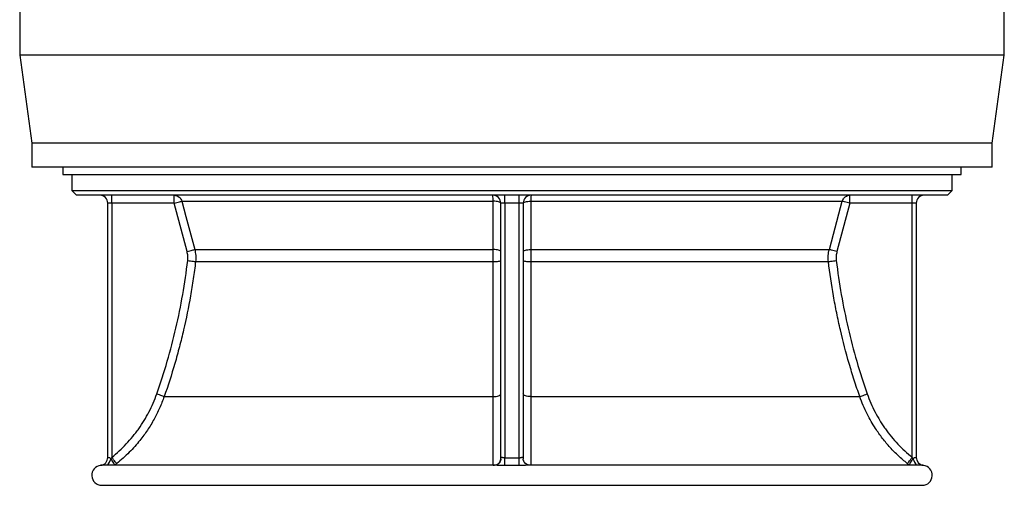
# Model space of a CAD drawing. Header units: millimetres. Extents: x 1358 to 2588, y 328 to 3881.
# Tile 1 of 8: x 1358 to 2588, y 328 to 909. Entities that reach past the tile are written whole.
import ezdxf

# ---------------------------------------------------------------- set-up
doc = ezdxf.new("R2010")
doc.units = ezdxf.units.MM

msp = doc.modelspace()

# ---------------------------------------------------------------- linework, layer by layer
at = {"color": 7, "linetype": 'Continuous', "lineweight": 25}
for p, q in [((1357.7, 925.1), (1357.7, 865.1)), ((2587.7, 865.1), (2587.7, 925.1)), ((1357.7, 865.1), (1372.7, 755.1)), ((1972.7, 865.1), (1357.7, 865.1)), ((2587.7, 865.1), (1972.7, 865.1)), ((2572.7, 755.1), (2587.7, 865.1)), ((1372.7, 755.1), (1372.7, 725.1)), ((1972.7, 755.1), (1372.7, 755.1)), ((2572.7, 755.1), (1972.7, 755.1)), ((2572.7, 725.1), (2572.7, 755.1)), ((1972.7, 725.1), (1372.7, 725.1)), ((1411.5, 725.1), (1411.5, 716.2)), ((1411.5, 716.2), (1972.7, 716.2)), ((1422.7, 716.2), (1422.7, 696.2)), ((2572.7, 725.1), (1972.7, 725.1)), ((1972.7, 716.2), (2533.9, 716.2)), ((2522.7, 696.2), (2522.7, 716.2)), ((2533.9, 716.2), (2533.9, 725.1)), ((1422.7, 696.2), (1428.7, 690.2)), ((1422.7, 696.2), (1972.7, 696.2)), ((1972.7, 690.2), (1428.7, 690.2)), ((1472.7, 680.3), (1472.7, 690.2)), ((1550.5, 680.3), (1550.5, 690.2)), ((1963.7, 680.2), (1963.7, 690.2)), ((1972.7, 696.2), (2522.7, 696.2)), ((2516.7, 690.2), (1972.7, 690.2)), ((1981.7, 680.2), (1981.7, 690.2)), ((2394.9, 680.3), (2394.9, 690.2)), ((2472.7, 680.3), (2472.7, 690.2)), ((2516.7, 690.2), (2522.7, 696.2)), ((1472.7, 680.3), (1467.7, 680.3)), ((1467.7, 363), (1467.7, 680.3)), ((1550.5, 680.3), (1472.7, 680.3)), ((1472.7, 680.3), (1472.7, 363.1)), ((1566.7, 620), (1550.6, 680.3)), ((1560.1, 682.8), (1949.2, 682.8)), ((1963.7, 680.2), (1958.7, 680.2)), ((1958.7, 361.2), (1958.7, 680.2)), ((1981.7, 680.2), (1963.7, 680.2)), ((1963.7, 680.2), (1963.7, 362.7)), ((1986.7, 680.2), (1981.7, 680.2)), ((1981.7, 362.7), (1981.7, 680.2)), ((1986.7, 680.2), (1986.7, 361.2)), ((1996.1, 682.8), (2385.2, 682.8)), ((2394.8, 680.3), (2378.6, 620)), ((2472.7, 680.3), (2394.9, 680.3)), ((2477.7, 680.3), (2472.7, 680.3)), ((2472.7, 363.1), (2472.7, 680.3)), ((2477.7, 680.3), (2477.7, 363)), ((1576.3, 622.6), (1949.2, 622.6)), ((1996.1, 622.6), (2369.1, 622.6)), ((1577.4, 607.5), (1949.3, 607.5)), ((1996.1, 607.5), (2368, 607.5)), ((1538.2, 438.9), (1949.2, 438.9)), ((1996.2, 438.9), (2407.2, 438.9)), ((1952.1, 353.2), (1460.4, 353.2)), ((1981.6, 352.9), (1963.7, 352.9)), ((2485, 353.2), (1993.2, 353.2)), ((1460.2, 328.2), (2485.2, 328.2))]:
    msp.add_line(p, q, dxfattribs=at)
at = {"color": 1, "linetype": 'Continuous', "lineweight": 25}
msp.add_line((1458.9, 353.2), (1458.8, 353.2), dxfattribs=at)
at = {"color": 7, "linetype": 'Continuous', "lineweight": 25, "flags": 128}
for points in [[(1550.6, 680.3), (1552.4, 680.7), (1554.1, 681.2), (1555.7, 681.6), (1557.2, 682), (1558.4, 682.3), (1559.3, 682.6), (1559.9, 682.8), (1560.1, 682.8)], [(1560.1, 682.8), (1565.3, 663.7), (1576.3, 622.6)], [(1958.7, 680.2), (1958.5, 680.7), (1958, 681.2), (1957.1, 681.6), (1955.9, 682), (1954.5, 682.3), (1952.9, 682.6), (1951.1, 682.7), (1949.2, 682.8)], [(1949.2, 622.6), (1949.2, 641.9), (1949.2, 682.8)], [(1986.7, 680.2), (1986.9, 680.7), (1987.4, 681.2), (1988.3, 681.6), (1989.4, 682), (1990.8, 682.3), (1992.5, 682.6), (1994.3, 682.7), (1996.1, 682.8)], [(1996.1, 682.8), (1996.1, 663.5), (1996.1, 622.6)], [(2369.1, 622.6), (2374.2, 641.7), (2385.2, 682.8)], [(2394.8, 680.3), (2393, 680.7), (2391.2, 681.2), (2389.6, 681.6), (2388.2, 682), (2387, 682.3), (2386.1, 682.6), (2385.5, 682.8), (2385.2, 682.8)], [(1566.7, 620), (1568.5, 620.5), (1570.3, 620.9), (1571.9, 621.4), (1573.3, 621.8), (1574.5, 622.1), (1575.4, 622.3), (1576, 622.5), (1576.3, 622.6)], [(1958.7, 620), (1958.5, 620.5), (1958, 620.9), (1957.1, 621.4), (1955.9, 621.7), (1954.5, 622.1), (1952.9, 622.3), (1951.1, 622.5), (1949.2, 622.6)], [(1986.7, 620), (1986.9, 620.5), (1987.4, 620.9), (1988.2, 621.4), (1989.4, 621.7), (1990.8, 622.1), (1992.5, 622.3), (1994.2, 622.5), (1996.1, 622.6)], [(2378.6, 620), (2376.8, 620.5), (2375.1, 620.9), (2373.4, 621.4), (2372, 621.8), (2370.8, 622.1), (2369.9, 622.3), (2369.3, 622.5), (2369.1, 622.6)], [(1567.6, 608.7), (1569.4, 608.4), (1571.2, 608.2), (1572.9, 608), (1574.3, 607.9), (1575.6, 607.7), (1576.5, 607.6), (1577.1, 607.5), (1577.4, 607.5)], [(1949.3, 607.5), (1951.1, 607.5), (1952.9, 607.6), (1954.5, 607.7), (1956, 607.9), (1957.1, 608), (1958, 608.2), (1958.5, 608.5), (1958.7, 608.7)], [(1986.7, 608.7), (1986.9, 608.5), (1987.4, 608.2), (1988.2, 608), (1989.4, 607.9), (1990.8, 607.7), (1992.4, 607.6), (1994.2, 607.5), (1996.1, 607.5)], [(2368, 607.5), (2368.2, 607.5), (2368.9, 607.6), (2369.8, 607.7), (2371, 607.9), (2372.5, 608), (2374.2, 608.2), (2375.9, 608.4), (2377.8, 608.7)], [(1538.2, 438.9), (1538, 439), (1537.4, 439.2), (1536.5, 439.5), (1535.3, 439.9), (1533.9, 440.4), (1532.3, 441), (1530.6, 441.6), (1528.9, 442.2)], [(1949.2, 438.9), (1951.1, 439), (1952.9, 439.2), (1954.5, 439.5), (1955.9, 439.9), (1957.1, 440.4), (1958, 441), (1958.5, 441.6), (1958.7, 442.2)], [(1996.2, 438.9), (1994.3, 439), (1992.5, 439.2), (1990.9, 439.5), (1989.4, 439.9), (1988.3, 440.4), (1987.4, 441), (1986.9, 441.6), (1986.7, 442.2)], [(2407.2, 438.9), (2407.4, 439), (2408, 439.2), (2408.9, 439.5), (2410, 439.9), (2411.4, 440.4), (2413, 441), (2414.7, 441.6), (2416.5, 442.2)], [(1476.1, 353.2), (1476.2, 353.5), (1476, 354.1), (1475.7, 354.9), (1475.2, 355.9), (1474.6, 357), (1473.8, 358.3), (1472.8, 359.7), (1471.8, 361.1)], [(1478.9, 355.4), (1478.7, 355.6), (1478.3, 356), (1477.8, 356.8), (1477, 357.7), (1476.1, 358.9), (1475, 360.2), (1473.9, 361.6), (1472.7, 363.1)], [(1949, 353.2), (1950.9, 353.4), (1952.7, 353.9), (1954.4, 354.6), (1955.9, 355.6), (1957.1, 356.8), (1957.9, 358.2), (1958.5, 359.6), (1958.7, 361.2)], [(1963.7, 352.9), (1963.7, 353.4), (1963.7, 354.2), (1963.7, 355.2), (1963.7, 356.4), (1963.7, 357.8), (1963.7, 359.4), (1963.7, 361), (1963.7, 362.7)], [(1981.6, 352.9), (1981.6, 353.4), (1981.6, 354.2), (1981.6, 355.2), (1981.7, 356.4), (1981.7, 357.8), (1981.7, 359.4), (1981.7, 361), (1981.7, 362.7)], [(1996.4, 353.2), (1994.5, 353.4), (1992.7, 353.9), (1991, 354.6), (1989.5, 355.6), (1988.3, 356.8), (1987.4, 358.2), (1986.9, 359.6), (1986.7, 361.2)], [(2466.5, 355.4), (2466.6, 355.6), (2467, 356), (2467.6, 356.8), (2468.4, 357.7), (2469.3, 358.9), (2470.3, 360.2), (2471.5, 361.6), (2472.7, 363.1)], [(2469.3, 353.2), (2469.2, 353.5), (2469.3, 354.1), (2469.6, 354.9), (2470.1, 355.9), (2470.8, 357), (2471.6, 358.3), (2472.5, 359.7), (2473.6, 361.1)]]:
    msp.add_lwpolyline(points, dxfattribs=at)
at = {"color": 7, "linetype": 'Continuous', "lineweight": 25}
for centre, radius, start, end in [((1457.8, 680.3), 9.9, 0, 90), ((1948.7, 680.2), 10, 0, 90), ((1919.6, 684.4), 29.6, 357.0296, 11.4346), ((1996.7, 680.2), 10, 90, 180), ((2025.7, 684.4), 29.6, 168.5654, 182.9704), ((2487.6, 680.3), 9.9, 90, 180), ((1457.8, 363), 9.9, 276.2126, 360), ((2487.6, 363), 9.9, 180, 263.7874), ((2487.6, 363), 9.9, 180.0001, 262.5237), ((1460.2, 340.7), 12.5, 96.0892, 270), ((2485.2, 340.7), 12.5, 270, 83.897)]:
    msp.add_arc(centre, radius, start, end, dxfattribs=at)
at = {"color": 1, "linetype": 'Continuous', "lineweight": 25}
for centre, start, end in [((1437.1, 375.3), 323.9183, 337.6551), ((2508.3, 375.3), 202.3449, 216.0817)]:
    msp.add_arc(centre, 37.5, start, end, dxfattribs=at)
at = {"color": 7, "linetype": 'Continuous', "lineweight": 25}
for points, knots in [([(1550.5, 690.2), (1551.6, 690.2), (1552.8, 690.2), (1553.8, 689.7), (1553.8, 689.7)], [0, 0, 0, 0, 0.993573, 1, 1, 1, 1]), ([(2391.9, 689.8), (2391.9, 689.8), (2392.8, 690.2), (2393.9, 690.2), (2394.9, 690.2)], [0, 0, 0, 0, 0.011915, 1, 1, 1, 1]), ([(1550.6, 680.3), (1550.6, 680.3), (1550.6, 680.3), (1550.5, 680.3), (1550.5, 680.3), (1550.5, 680.3), (1550.5, 680.3)], [0, 0, 0, 0, 0.226113, 0.484009, 0.741929, 1, 1, 1, 1]), ([(2394.9, 680.3), (2394.9, 680.3), (2394.9, 680.3), (2394.8, 680.3), (2394.8, 680.3), (2394.8, 680.3), (2394.8, 680.3)], [0, 0, 0, 0, 0.227663, 0.48525, 0.742587, 1, 1, 1, 1]), ([(1576.3, 622.6), (1576.9, 620.1), (1577.4, 617.6), (1577.6, 613.8), (1577.7, 612.6), (1577.6, 610), (1577.5, 608.8), (1577.4, 607.5)], [0, 0, 0, 0, 0.5, 0.5, 0.75, 0.75, 1, 1, 1, 1]), ([(1949.3, 607.5), (1949.3, 609.7), (1949.3, 614.2), (1949.3, 619.2), (1949.3, 622), (1949.2, 622.6)], [0, 0, 0, 0, 0.437568, 0.887824, 1, 1, 1, 1]), ([(1996.1, 622.6), (1996.1, 620.4), (1996.1, 616), (1996.1, 610.9), (1996.1, 608.1), (1996.1, 607.5)], [0, 0, 0, 0, 0.43759, 0.887872, 1, 1, 1, 1]), ([(2368, 607.5), (2367.7, 610), (2367.6, 612.6), (2367.9, 616.3), (2368, 617.6), (2368.5, 620.1), (2368.7, 621.3), (2369.1, 622.6)], [0, 0, 0, 0, 0.5, 0.5, 0.75, 0.75, 1, 1, 1, 1]), ([(1528.9, 442.2), (1538.4, 469.2), (1546.4, 496.6), (1559.3, 552.1), (1564.2, 580.2), (1567.6, 608.7)], [0, 0, 0, 0, 0.5, 0.5, 1, 1, 1, 1]), ([(1577.4, 607.5), (1576.5, 600.3), (1575.6, 593.1), (1573.5, 578.8), (1572.3, 571.7), (1568.6, 550.4), (1565.7, 536.2), (1560.8, 515.1), (1559.1, 508.1), (1555.4, 494.1), (1553.5, 487.1), (1547.4, 466.3), (1543, 452.6), (1538.2, 438.9)], [0, 0, 0, 0, 0.125, 0.125, 0.25, 0.25, 0.5, 0.5, 0.625, 0.625, 0.75, 0.75, 1, 1, 1, 1]), ([(1949.2, 438.9), (1949.2, 445.2), (1949.2, 457.8), (1949.2, 476.9), (1949.2, 496.2), (1949.2, 515.6), (1949.2, 534.6), (1949.2, 553.1), (1949.3, 571.2), (1949.3, 589.3), (1949.3, 601.4), (1949.3, 607.5)], [0, 0, 0, 0, 0.115325, 0.230688, 0.346051, 0.461715, 0.577378, 0.682919, 0.788459, 0.894229, 1, 1, 1, 1]), ([(1996.1, 607.5), (1996.1, 600.9), (1996.1, 587.7), (1996.1, 567.9), (1996.1, 548.2), (1996.1, 528.6), (1996.1, 509.6), (1996.1, 491.4), (1996.1, 473.8), (1996.2, 456.3), (1996.2, 444.7), (1996.2, 438.9)], [0, 0, 0, 0, 0.115325, 0.230688, 0.346051, 0.461715, 0.577379, 0.682919, 0.788459, 0.89423, 1, 1, 1, 1]), ([(2407.2, 438.9), (2404.8, 445.7), (2402.4, 452.6), (2398, 466.4), (2395.9, 473.3), (2389.8, 494.1), (2386.2, 508), (2381.3, 529.2), (2379.7, 536.2), (2376.9, 550.4), (2375.5, 557.5), (2371.8, 578.8), (2369.7, 593.1), (2368, 607.5)], [0, 0, 0, 0, 0.125, 0.125, 0.25, 0.25, 0.5, 0.5, 0.625, 0.625, 0.75, 0.75, 1, 1, 1, 1]), ([(2377.8, 608.7), (2381.2, 580.2), (2386.1, 552.1), (2399, 496.6), (2407, 469.2), (2416.5, 442.2)], [0, 0, 0, 0, 0.5, 0.5, 1, 1, 1, 1]), ([(1472.7, 363.1), (1479.1, 368.3), (1485.2, 373.8), (1493.6, 382.8), (1496.3, 385.9), (1500.2, 390.6), (1501.5, 392.3), (1504, 395.5), (1505.2, 397.2), (1511.1, 405.5), (1515.4, 412.5), (1522.9, 426.9), (1526.1, 434.4), (1528.9, 442.2)], [0, 0, 0, 0, 0.25, 0.25, 0.375, 0.375, 0.4375, 0.4375, 0.5, 0.5, 0.75, 0.75, 1, 1, 1, 1]), ([(1538.2, 438.9), (1536.4, 434.1), (1532.7, 424.4), (1525.7, 410.5), (1517.4, 397), (1509.2, 385.8), (1501.5, 376.7), (1494.5, 369.3), (1487, 362.1), (1481.6, 357.6), (1478.9, 355.4)], [0, 0, 0, 0, 0.148988, 0.297977, 0.451297, 0.604617, 0.700031, 0.795717, 0.897693, 1, 1, 1, 1]), ([(1949, 353.2), (1949, 358.7), (1949, 364.6), (1949.1, 377.4), (1949.1, 384.1), (1949.1, 393.2), (1949.1, 395), (1949.1, 398.7), (1949.1, 400.6), (1949.1, 406.3), (1949.1, 410.2), (1949.2, 416.2), (1949.2, 418.2), (1949.2, 422.3), (1949.2, 424.3), (1949.2, 430.5), (1949.2, 434.7), (1949.2, 438.9)], [0, 0, 0, 0, 0.25, 0.25, 0.5, 0.5, 0.5625, 0.5625, 0.625, 0.625, 0.75, 0.75, 0.8125, 0.8125, 0.875, 0.875, 1, 1, 1, 1]), ([(1996.2, 438.9), (1996.2, 430.4), (1996.2, 422.3), (1996.2, 406.5), (1996.2, 399), (1996.3, 389.9), (1996.3, 388.2), (1996.3, 384.6), (1996.3, 382.9), (1996.3, 377.7), (1996.3, 374.4), (1996.3, 369.5), (1996.3, 367.9), (1996.3, 364.8), (1996.3, 363.3), (1996.4, 358.8), (1996.4, 356), (1996.4, 353.2)], [0, 0, 0, 0, 0.25, 0.25, 0.5, 0.5, 0.5625, 0.5625, 0.625, 0.625, 0.75, 0.75, 0.8125, 0.8125, 0.875, 0.875, 1, 1, 1, 1]), ([(2466.5, 355.4), (2462.8, 358.5), (2455.3, 364.8), (2445, 375.3), (2435.4, 386.7), (2427.5, 397.7), (2421.3, 408), (2416.1, 417.6), (2411.3, 427.9), (2408.5, 435.2), (2407.2, 438.9)], [0, 0, 0, 0, 0.1409066, 0.2818132, 0.4263588, 0.5709044, 0.6718012, 0.7730194, 0.8862818, 1, 1, 1, 1]), ([(2416.5, 442.2), (2419.2, 434.4), (2422.5, 426.9), (2428.1, 416), (2430.2, 412.4), (2433.4, 407.2), (2434.5, 405.4), (2436.8, 402), (2437.9, 400.3), (2443.9, 391.9), (2449, 385.6), (2460.2, 373.8), (2466.2, 368.3), (2472.7, 363.1)], [0, 0, 0, 0, 0.25, 0.25, 0.375, 0.375, 0.4375, 0.4375, 0.5, 0.5, 0.75, 0.75, 1, 1, 1, 1]), ([(1467.7, 363), (1467.7, 363), (1467.7, 363), (1467.8, 363), (1467.9, 363.1), (1468.2, 363.1), (1468.3, 363.1), (1468.6, 363.1), (1468.8, 363.1), (1469.3, 363), (1469.5, 363), (1470, 362.7), (1470.2, 362.6), (1470.7, 362.2), (1471, 362), (1471.4, 361.6), (1471.6, 361.3), (1471.8, 361.1)], [0, 0, 0, 0, 0.125, 0.125, 0.25, 0.25, 0.375, 0.375, 0.5, 0.5, 0.625, 0.625, 0.75, 0.75, 0.875, 0.875, 1, 1, 1, 1]), ([(1471.8, 361.1), (1471.8, 361.1), (1471.8, 361.1), (1471.8, 361.1), (1471.8, 361.1), (1471.8, 361.1), (1471.8, 361.1), (1471.8, 361.1), (1471.8, 361.1), (1471.8, 361.1)], [0, 0, 0, 0, 0.153606, 0.265946, 0.352742, 0.439458, 0.54577, 0.719315, 1, 1, 1, 1]), ([(1958.7, 361.2), (1958.7, 360.8), (1958.6, 360), (1958.3, 358.7), (1957.7, 357.4), (1956.9, 356.1), (1955.8, 354.9), (1954.6, 354.1), (1953.6, 353.6), (1952.8, 353.4), (1952.2, 353.3), (1952, 353.2), (1952, 353.2), (1952, 353.2)], [0, 0, 0, 0, 0.098319, 0.206952, 0.321625, 0.438964, 0.56271, 0.670457, 0.7657, 0.849115, 0.921292, 0.980219, 1, 1, 1, 1]), ([(1958.7, 361.2), (1958.7, 361.5), (1958.7, 361.7), (1958.7, 362.1), (1958.8, 362.2), (1958.8, 362.5), (1958.9, 362.6), (1959, 362.8), (1959, 362.9), (1959.1, 363), (1959.2, 363.1), (1959.4, 363.2), (1959.5, 363.2), (1959.7, 363.2), (1959.8, 363.2), (1960.1, 363.2), (1960.4, 363.2), (1961, 363), (1961.3, 363), (1961.9, 362.8), (1962.3, 362.8), (1963, 362.7), (1963.3, 362.6), (1963.7, 362.7)], [0, 0, 0, 0, 0.125, 0.125, 0.1875, 0.1875, 0.25, 0.25, 0.3125, 0.3125, 0.375, 0.375, 0.4375, 0.4375, 0.5, 0.5, 0.625, 0.625, 0.75, 0.75, 0.875, 0.875, 1, 1, 1, 1]), ([(1981.7, 362.7), (1981.9, 362.6), (1982, 362.7), (1982.4, 362.7), (1982.6, 362.7), (1982.9, 362.7), (1983.1, 362.8), (1983.4, 362.8), (1983.6, 362.9), (1984.1, 363), (1984.4, 363), (1984.8, 363.1), (1984.9, 363.2), (1985.2, 363.2), (1985.3, 363.2), (1985.6, 363.2), (1985.7, 363.2), (1985.9, 363.2), (1986, 363.2), (1986.2, 363), (1986.4, 362.9), (1986.5, 362.6), (1986.5, 362.5), (1986.6, 362.2), (1986.6, 362.1), (1986.7, 361.7), (1986.7, 361.5), (1986.7, 361.2)], [0, 0, 0, 0, 0.0625, 0.0625, 0.125, 0.125, 0.1875, 0.1875, 0.25, 0.25, 0.375, 0.375, 0.4375, 0.4375, 0.5, 0.5, 0.5625, 0.5625, 0.625, 0.625, 0.75, 0.75, 0.8125, 0.8125, 0.875, 0.875, 1, 1, 1, 1]), ([(1993.4, 353.2), (1993.4, 353.2), (1993.4, 353.2), (1993, 353.3), (1992.4, 353.4), (1991.4, 353.8), (1990.4, 354.4), (1989.2, 355.3), (1988.2, 356.5), (1987.4, 357.9), (1986.9, 359.2), (1986.7, 360.4), (1986.7, 360.9), (1986.7, 361.1)], [0, 0, 0, 0, 0.036689, 0.10315, 0.177396, 0.264304, 0.365032, 0.476935, 0.602469, 0.72357, 0.835957, 0.939311, 1, 1, 1, 1]), ([(2473.6, 361.1), (2473.8, 361.3), (2474, 361.6), (2474.4, 362), (2474.6, 362.2), (2475.1, 362.6), (2475.4, 362.7), (2475.8, 363), (2476.1, 363), (2476.5, 363.1), (2476.7, 363.1), (2477.1, 363.1), (2477.2, 363.1), (2477.4, 363.1), (2477.5, 363), (2477.6, 363), (2477.7, 363), (2477.7, 363)], [0, 0, 0, 0, 0.125, 0.125, 0.25, 0.25, 0.375, 0.375, 0.5, 0.5, 0.625, 0.625, 0.75, 0.75, 0.875, 0.875, 1, 1, 1, 1]), ([(2473.6, 361.1), (2473.6, 361.1), (2473.6, 361.1), (2473.6, 361.1), (2473.6, 361.1), (2473.6, 361.1), (2473.6, 361.1), (2473.6, 361.1), (2473.6, 361.1), (2473.6, 361.1)], [0, 0, 0, 0, 0.2790328, 0.4293898, 0.5410619, 0.6264877, 0.7132965, 0.8201599, 1, 1, 1, 1]), ([(1460.5, 353.2), (1460.4, 353.2), (1459.6, 353.2), (1459, 353.2), (1458.9, 353.2), (1458.9, 353.2)], [0, 0, 0, 0, 0.131429, 0.694556, 1, 1, 1, 1]), ([(2486.5, 353.2), (2486.4, 353.2), (2486.3, 353.2), (2485.3, 353.2), (2484.8, 353.2)], [0, 0, 0, 0, 0.540341, 1, 1, 1, 1])]:
    msp.add_open_spline(points, degree=3, knots=knots, dxfattribs=at)
at = {"color": 1, "linetype": 'Continuous', "lineweight": 25}
for points, knots in [([(1553.8, 689.7), (1554.8, 689.2), (1556.8, 688.2), (1559.1, 685.7), (1559.8, 683.7), (1560.1, 682.8)], [0, 0, 0, 0, 0.3461247, 0.6944533, 1, 1, 1, 1]), ([(2385.2, 682.8), (2385.6, 683.9), (2386.4, 686), (2388.8, 688.5), (2390.9, 689.3), (2391.9, 689.8)], [0, 0, 0, 0, 0.334561, 0.668995, 1, 1, 1, 1]), ([(1963.7, 352.9), (1962.1, 352.9), (1958.9, 353), (1955.2, 353.1), (1953, 353.2), (1952.2, 353.2), (1952.1, 353.2)], [0, 0, 0, 0, 0.402081, 0.777187, 0.941376, 1, 1, 1, 1]), ([(1993.2, 353.2), (1992.6, 353.2), (1990.8, 353.2), (1987.1, 353), (1983.8, 352.9), (1981.9, 352.9), (1981.6, 352.9)], [0, 0, 0, 0, 0.182804, 0.536533, 0.941661, 1, 1, 1, 1])]:
    msp.add_open_spline(points, degree=3, knots=knots, dxfattribs=at)
at = {"color": 7, "linetype": 'Continuous', "lineweight": 25}
for points in [[(1567.6, 608.7), (1567.8, 610.6), (1567.9, 614.4), (1567.2, 618.1), (1566.7, 620)], [(2378.6, 620), (2378.1, 618.1), (2377.5, 614.4), (2377.6, 610.6), (2377.8, 608.7)], [(1471.8, 361.1), (1472.1, 361.8), (1472.4, 362.4), (1472.7, 363.1)], [(1958.7, 361.2), (1958.7, 361.2), (1958.7, 361.2), (1958.7, 361.2)], [(1963.7, 362.7), (1969.7, 362.7), (1975.7, 362.7), (1981.7, 362.7)], [(1986.7, 361.2), (1986.7, 361.2), (1986.7, 361.2), (1986.7, 361.2)], [(2472.7, 363.1), (2473, 362.4), (2473.3, 361.8), (2473.6, 361.1)], [(1478.9, 355.4), (1477.9, 354.7), (1477, 353.9), (1476.1, 353.2)], [(2469.3, 353.2), (2468.3, 353.9), (2467.4, 354.7), (2466.5, 355.4)]]:
    msp.add_open_spline(points, degree=3, dxfattribs=at)

doc.saveas('drawing.dxf')
